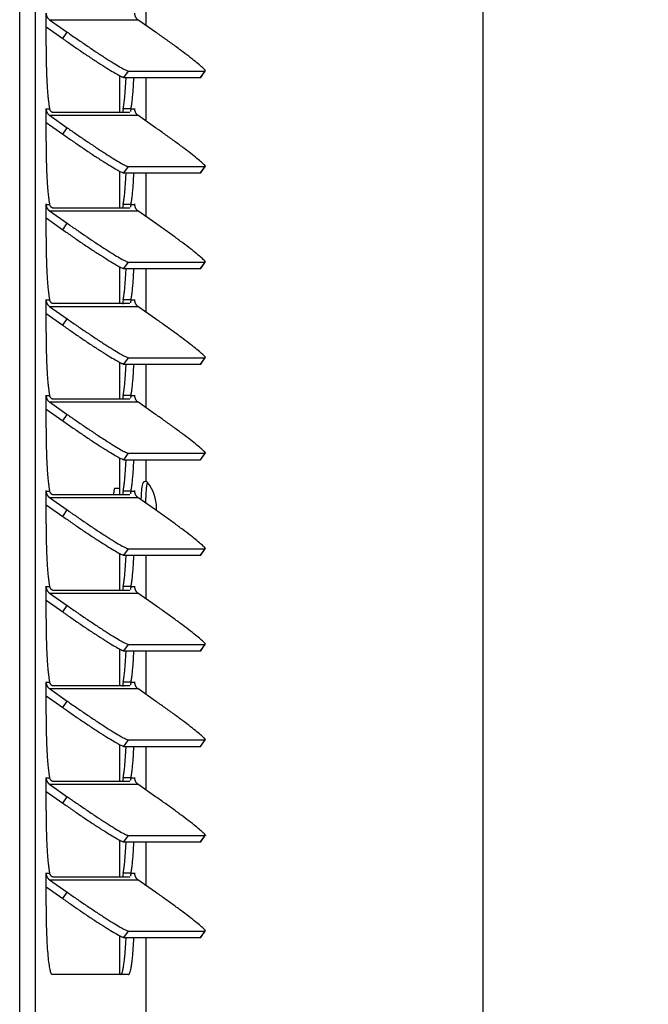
# Model space of a CAD drawing. Header units: inches. Extents: x -1 to 102, y 3 to 82.
# Tile 5 of 19: x 32.41 to 37.05, y 42.05 to 49.32. Entities that reach past the tile are written whole.
import ezdxf

# ---------------------------------------------------------------- set-up
doc = ezdxf.new("R2010")
doc.units = ezdxf.units.IN
doc.header["$LTSCALE"] = 12
doc.header["$MEASUREMENT"] = 0
doc.header["$PDSIZE"] = -1
doc.linetypes.add('SLD-Solid', pattern=[0])
doc.layers.add('DIMENSIONS', color=140, linetype='SLD-Solid', lineweight=25)
doc.layers.add('DIMENSIONS @ 1', color=140, linetype='SLD-Solid', lineweight=25)
doc.styles.add('ROMANS', font='romans.shx')
doc.dimstyles.new('FSTD1', dxfattribs={"dimtxt": 0.65, "dimasz": 0.7, "dimexe": 0.5, "dimexo": 0.5, "dimgap": 0.25, "dimtad": 1, "dimzin": 1, "dimdsep": 46, "dimtxsty": 'ROMANS', "dimcen": 0.5, "dimadec": 0, "dimazin": 0, "dimtfac": 1, "dimtmove": 0, "dimatfit": 3, "dimfxl": 0, "dimtolj": 1, "dimarcsym": 0})

# ---------------------------------------------------------------- blocks, each defined once
blk = doc.blocks.new('*D101')
at = {"layer": 'Defpoints', "color": 0}
for p in [(33.234, 69.7871), (33.3476, 37.7876), (35.832, 37.7876)]:
    blk.add_point(p, dxfattribs=at)
at = {"layer": 'DIMENSIONS', "color": 0, "lineweight": -2}
for p, q in [((33.734, 69.7871), (36.332, 69.7871)), ((35.832, 69.0871), (35.832, 38.4876)), ((33.8476, 37.7876), (36.332, 37.7876))]:
    blk.add_line(p, q, dxfattribs=at)
at = {"layer": 'DIMENSIONS', "color": 0}
for points in [[(35.7153, 69.0871), (35.9487, 69.0871), (35.832, 69.7871)], [(35.7153, 38.4876), (35.9487, 38.4876), (35.832, 37.7876)]]:
    blk.add_solid(points, dxfattribs=at)
at = {"layer": 'DIMENSIONS', "color": 0, "char_height": 0.65, "attachment_point": 5, "rotation": 90, "style": 'ROMANS'}
for s, insert in [('\\A1;[812.8]', (36.5772, 53.7874)), ('\\A1;32.00', (35.257, 53.7874))]:
    blk.add_mtext(s, dxfattribs=dict(at, insert=insert))

msp = doc.modelspace()

# ---------------------------------------------------------------- linework, layer by layer
for p, q in [((32.414, 37.7876), (32.414, 67.3432)), ((32.5295, 37.7876), (32.5295, 67.3432)), ((33.3476, 49.2797), (33.3476, 49.6024)), ((32.6081, 49.1296), (32.6081, 49.3706)), ((32.6333, 49.323), (32.7645, 49.2308)), ((32.6333, 49.323), (33.2859, 49.323)), ((33.4172, 49.2308), (33.2859, 49.323)), ((32.6081, 49.2699), (32.7314, 49.1833)), ((32.7314, 49.1833), (32.7645, 49.2308)), ((33.1513, 48.9096), (33.1513, 48.6373)), ((33.183, 48.8965), (33.2161, 48.944)), ((33.183, 48.8965), (33.7485, 48.8965)), ((33.2161, 48.944), (33.7816, 48.944)), ((33.3476, 48.5738), (33.3476, 48.8965)), ((33.7485, 48.8965), (33.7816, 48.944)), ((33.7505, 48.8972), (33.7837, 48.9447)), ((32.6081, 48.6647), (32.6087, 48.6647)), ((32.6081, 48.4237), (32.6081, 48.6647)), ((32.6087, 48.6647), (32.6348, 48.6647)), ((33.2351, 48.6647), (33.1773, 48.6647)), ((33.2351, 48.6647), (33.2613, 48.6647)), ((33.2613, 48.6647), (33.2618, 48.6647)), ((33.2618, 48.6647), (33.2618, 48.6569)), ((32.6333, 48.6172), (32.7645, 48.5249)), ((32.6333, 48.6172), (33.2859, 48.6172)), ((33.2246, 48.6373), (32.6591, 48.6373)), ((33.4172, 48.5249), (33.2859, 48.6172)), ((32.6081, 48.564), (32.7314, 48.4774)), ((32.7314, 48.4774), (32.7645, 48.5249)), ((33.183, 48.1906), (33.2161, 48.2381)), ((33.2161, 48.2381), (33.7816, 48.2381)), ((33.7485, 48.1906), (33.7816, 48.2381)), ((33.7505, 48.1913), (33.7837, 48.2389)), ((33.1513, 48.2037), (33.1513, 47.9314)), ((33.183, 48.1906), (33.7485, 48.1906)), ((33.3476, 47.8679), (33.3476, 48.1906)), ((32.6081, 47.9588), (32.6087, 47.9588)), ((32.6081, 47.7178), (32.6081, 47.9588)), ((32.6087, 47.9588), (32.6348, 47.9588)), ((33.2246, 47.9314), (32.6591, 47.9314)), ((33.2351, 47.9588), (33.1773, 47.9588)), ((33.2351, 47.9588), (33.2613, 47.9588)), ((33.2613, 47.9588), (33.2618, 47.9588)), ((33.2618, 47.9588), (33.2618, 47.951)), ((32.6081, 47.8582), (32.7314, 47.7715)), ((32.6333, 47.9113), (32.7645, 47.819)), ((32.6333, 47.9113), (33.2859, 47.9113)), ((33.4172, 47.819), (33.2859, 47.9113)), ((32.7314, 47.7715), (32.7645, 47.819)), ((33.1513, 47.4979), (33.1513, 47.2255)), ((33.183, 47.4847), (33.2161, 47.5322)), ((33.2161, 47.5322), (33.7816, 47.5322)), ((33.7485, 47.4847), (33.7816, 47.5322)), ((33.7505, 47.4855), (33.7837, 47.533)), ((33.183, 47.4847), (33.7485, 47.4847)), ((33.3476, 47.162), (33.3476, 47.4847)), ((32.6081, 47.2529), (32.6087, 47.2529)), ((32.6081, 47.0119), (32.6081, 47.2529)), ((32.6087, 47.2529), (32.6348, 47.2529)), ((32.6333, 47.2054), (32.7645, 47.1131)), ((32.6333, 47.2054), (33.2859, 47.2054)), ((33.2246, 47.2255), (32.6591, 47.2255)), ((33.2351, 47.2529), (33.1773, 47.2529)), ((33.2351, 47.2529), (33.2613, 47.2529)), ((33.2613, 47.2529), (33.2618, 47.2529)), ((33.2618, 47.2529), (33.2618, 47.2451)), ((33.4172, 47.1131), (33.2859, 47.2054)), ((32.6081, 47.1523), (32.7314, 47.0656)), ((32.7314, 47.0656), (32.7645, 47.1131)), ((33.1513, 46.792), (33.1513, 46.5196)), ((33.183, 46.7788), (33.2161, 46.8264)), ((33.183, 46.7788), (33.7485, 46.7788)), ((33.2161, 46.8264), (33.7816, 46.8264)), ((33.3476, 46.4561), (33.3476, 46.7788)), ((33.7485, 46.7788), (33.7816, 46.8264)), ((33.7505, 46.7796), (33.7837, 46.8271)), ((32.6081, 46.547), (32.6087, 46.547)), ((32.6081, 46.306), (32.6081, 46.547)), ((32.6087, 46.547), (32.6348, 46.547)), ((32.6333, 46.4995), (32.7645, 46.4073)), ((32.6333, 46.4995), (33.2859, 46.4995)), ((33.2246, 46.5196), (32.6591, 46.5196)), ((33.2351, 46.547), (33.1773, 46.547)), ((33.2351, 46.547), (33.2613, 46.547)), ((33.2613, 46.547), (33.2618, 46.547)), ((33.2618, 46.547), (33.2618, 46.5392)), ((33.4172, 46.4073), (33.2859, 46.4995)), ((32.6081, 46.4464), (32.7314, 46.3598)), ((32.7314, 46.3598), (32.7645, 46.4073)), ((33.183, 46.073), (33.2161, 46.1205)), ((33.2161, 46.1205), (33.7816, 46.1205)), ((33.7485, 46.073), (33.7816, 46.1205)), ((33.7505, 46.0737), (33.7837, 46.1212)), ((33.1513, 46.0861), (33.1513, 45.8137)), ((33.183, 46.073), (33.7485, 46.073)), ((33.3476, 45.9108), (33.3476, 46.073)), ((32.6081, 45.8411), (32.6087, 45.8411)), ((32.6081, 45.6001), (32.6081, 45.8411)), ((32.6087, 45.8411), (32.6348, 45.8411)), ((33.1513, 45.8611), (33.1149, 45.8592)), ((33.2351, 45.8411), (33.1773, 45.8411)), ((33.2351, 45.8411), (33.2613, 45.8411)), ((33.2613, 45.8411), (33.2618, 45.8411)), ((33.2618, 45.8411), (33.2618, 45.8334)), ((32.6333, 45.7936), (32.7645, 45.7014)), ((32.6333, 45.7936), (33.2859, 45.7936)), ((33.2246, 45.8137), (32.6591, 45.8137)), ((33.4172, 45.7014), (33.2859, 45.7936)), ((32.6081, 45.7405), (32.7314, 45.6539)), ((32.7314, 45.6539), (32.7645, 45.7014)), ((33.183, 45.3671), (33.2161, 45.4146)), ((33.2161, 45.4146), (33.7816, 45.4146)), ((33.7485, 45.3671), (33.7816, 45.4146)), ((33.7505, 45.3678), (33.7837, 45.4153)), ((33.1513, 45.3802), (33.1513, 45.1078)), ((33.183, 45.3671), (33.7485, 45.3671)), ((33.3476, 45.0444), (33.3476, 45.3671)), ((32.6081, 45.1353), (32.6087, 45.1353)), ((32.6081, 44.8943), (32.6081, 45.1353)), ((32.6087, 45.1353), (32.6348, 45.1353)), ((33.2246, 45.1078), (32.6591, 45.1078)), ((33.2351, 45.1353), (33.1773, 45.1353)), ((33.2351, 45.1353), (33.2613, 45.1353)), ((33.2613, 45.1353), (33.2618, 45.1353)), ((33.2618, 45.1353), (33.2618, 45.1275)), ((32.6081, 45.0346), (32.7314, 44.948)), ((32.6333, 45.0877), (32.7645, 44.9955)), ((32.6333, 45.0877), (33.2859, 45.0877)), ((33.4172, 44.9955), (33.2859, 45.0877)), ((32.7314, 44.948), (32.7645, 44.9955)), ((33.1513, 44.6743), (33.1513, 44.402)), ((33.183, 44.6612), (33.2161, 44.7087)), ((33.183, 44.6612), (33.7485, 44.6612)), ((33.2161, 44.7087), (33.7816, 44.7087)), ((33.3476, 44.3385), (33.3476, 44.6612)), ((33.7485, 44.6612), (33.7816, 44.7087)), ((33.7505, 44.6619), (33.7837, 44.7094)), ((32.6081, 44.4294), (32.6087, 44.4294)), ((32.6081, 44.1884), (32.6081, 44.4294)), ((32.6087, 44.4294), (32.6348, 44.4294)), ((32.6333, 44.3819), (32.7645, 44.2896)), ((32.6333, 44.3819), (33.2859, 44.3819)), ((33.2246, 44.402), (32.6591, 44.402)), ((33.2351, 44.4294), (33.1773, 44.4294)), ((33.2351, 44.4294), (33.2613, 44.4294)), ((33.2613, 44.4294), (33.2618, 44.4294)), ((33.2618, 44.4294), (33.2618, 44.4216)), ((33.4172, 44.2896), (33.2859, 44.3819)), ((32.6081, 44.3287), (32.7314, 44.2421)), ((32.7314, 44.2421), (32.7645, 44.2896)), ((33.183, 43.9553), (33.2161, 44.0028)), ((33.2161, 44.0028), (33.7816, 44.0028)), ((33.7485, 43.9553), (33.7816, 44.0028)), ((33.7505, 43.9561), (33.7837, 44.0036)), ((33.1513, 43.9685), (33.1513, 43.6961)), ((33.183, 43.9553), (33.7485, 43.9553)), ((33.3476, 43.6326), (33.3476, 43.9553)), ((32.6081, 43.7235), (32.6087, 43.7235)), ((32.6081, 43.4825), (32.6081, 43.7235)), ((32.6087, 43.7235), (32.6348, 43.7235)), ((33.2351, 43.7235), (33.1773, 43.7235)), ((33.2351, 43.7235), (33.2613, 43.7235)), ((33.2613, 43.7235), (33.2618, 43.7235)), ((33.2618, 43.7235), (33.2618, 43.7157)), ((32.6333, 43.676), (32.7645, 43.5837)), ((32.6333, 43.676), (33.2859, 43.676)), ((33.2246, 43.6961), (32.6591, 43.6961)), ((33.4172, 43.5837), (33.2859, 43.676)), ((32.6081, 43.6229), (32.7314, 43.5362)), ((32.7314, 43.5362), (32.7645, 43.5837)), ((33.183, 43.2494), (33.2161, 43.2969)), ((33.2161, 43.2969), (33.7816, 43.2969)), ((33.7485, 43.2494), (33.7816, 43.2969)), ((33.7505, 43.2502), (33.7837, 43.2977)), ((33.1513, 43.2626), (33.1513, 42.9902)), ((33.183, 43.2494), (33.7485, 43.2494)), ((33.3476, 42.9267), (33.3476, 43.2494)), ((32.6081, 43.0176), (32.6087, 43.0176)), ((32.6081, 42.7766), (32.6081, 43.0176)), ((32.6087, 43.0176), (32.6348, 43.0176)), ((33.2246, 42.9902), (32.6591, 42.9902)), ((33.2351, 43.0176), (33.1773, 43.0176)), ((33.2351, 43.0176), (33.2613, 43.0176)), ((33.2613, 43.0176), (33.2618, 43.0176)), ((33.2618, 43.0176), (33.2618, 43.0098)), ((32.6081, 42.917), (32.7314, 42.8303)), ((32.6333, 42.9701), (32.7645, 42.8779)), ((32.6333, 42.9701), (33.2859, 42.9701)), ((33.4172, 42.8779), (33.2859, 42.9701)), ((32.7314, 42.8303), (32.7645, 42.8779)), ((33.1513, 42.5567), (33.1513, 42.2706)), ((33.183, 42.5436), (33.2161, 42.5911)), ((33.2161, 42.5911), (33.7816, 42.5911)), ((33.7485, 42.5436), (33.7816, 42.5911)), ((33.7505, 42.5443), (33.7837, 42.5918)), ((33.183, 42.5436), (33.7485, 42.5436)), ((33.3476, 38.9308), (33.3476, 42.5436)), ((33.2177, 42.2706), (32.6522, 42.2706))]:
    msp.add_line(p, q)
for start, end in [(0, 37.71253), (356.16506, 0)]:
    msp.add_arc((33.1205, 45.7176), 0.3031, start, end)
for points, weights in [([(32.6087, 49.3706), (32.6087, 49.3404), (32.6333, 49.323)], [1, 0.887010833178, 1]), ([(33.2613, 49.3706), (33.2613, 49.3404), (33.2859, 49.323)], [1, 0.887010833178, 1]), ([(32.7314, 49.1833), (33.1394, 48.8965), (33.183, 48.8965)], [1, 0.707106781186, 1]), ([(32.7645, 49.2308), (33.1725, 48.944), (33.2161, 48.944)], [1, 0.707106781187, 1]), ([(33.7816, 48.944), (33.8252, 48.944), (33.4172, 49.2308)], [1, 0.707106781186, 1]), ([(32.6081, 49.1296), (32.6081, 48.7963), (32.6348, 48.6647)], [1, 0.835123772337, 1]), ([(33.1773, 48.6647), (33.1918, 48.736), (33.1991, 48.8965)], [1, 0.941712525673, 1]), ([(33.2351, 48.6647), (33.2496, 48.736), (33.2568, 48.8965)], [1, 0.941712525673, 1]), ([(33.7485, 48.8965), (33.75, 48.8965), (33.7505, 48.8972)], [1, 0.999360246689, 1]), ([(32.6087, 48.6647), (32.6087, 48.6345), (32.6333, 48.6172)], [1, 0.887010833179, 1]), ([(33.2613, 48.6647), (33.2613, 48.6345), (33.2859, 48.6172)], [1, 0.887010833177, 1]), ([(32.7645, 48.5249), (33.1725, 48.2381), (33.2161, 48.2381)], [1, 0.707106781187, 1]), ([(33.7816, 48.2381), (33.8252, 48.2381), (33.4172, 48.5249)], [1, 0.707106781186, 1]), ([(32.7314, 48.4774), (33.1394, 48.1906), (33.183, 48.1906)], [1, 0.707106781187, 1]), ([(32.6081, 48.4237), (32.6081, 48.0904), (32.6348, 47.9588)], [1, 0.835123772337, 1]), ([(33.1773, 47.9588), (33.1918, 48.0302), (33.1991, 48.1906)], [1, 0.941712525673, 1]), ([(33.2351, 47.9588), (33.2496, 48.0302), (33.2568, 48.1906)], [1, 0.941712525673, 1]), ([(33.7485, 48.1906), (33.75, 48.1906), (33.7505, 48.1913)], [1, 0.999360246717, 1]), ([(32.6087, 47.9588), (32.6087, 47.9286), (32.6333, 47.9113)], [1, 0.887010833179, 1]), ([(33.2613, 47.9588), (33.2613, 47.9286), (33.2859, 47.9113)], [1, 0.887010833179, 1]), ([(32.7645, 47.819), (33.1725, 47.5322), (33.2161, 47.5322)], [1, 0.707106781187, 1]), ([(33.7816, 47.5322), (33.8252, 47.5322), (33.4172, 47.819)], [1, 0.707106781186, 1]), ([(32.6081, 47.7178), (32.6081, 47.3845), (32.6348, 47.2529)], [1, 0.835123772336, 1]), ([(32.7314, 47.7715), (33.1394, 47.4847), (33.183, 47.4847)], [1, 0.707106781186, 1]), ([(33.1773, 47.2529), (33.1918, 47.3243), (33.1991, 47.4847)], [1, 0.941712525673, 1]), ([(33.2351, 47.2529), (33.2496, 47.3243), (33.2568, 47.4847)], [1, 0.941712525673, 1]), ([(33.7485, 47.4847), (33.75, 47.4847), (33.7505, 47.4855)], [1, 0.999360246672, 1]), ([(32.6087, 47.2529), (32.6087, 47.2227), (32.6333, 47.2054)], [1, 0.887010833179, 1]), ([(33.2613, 47.2529), (33.2613, 47.2227), (33.2859, 47.2054)], [1, 0.887010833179, 1]), ([(32.7314, 47.0656), (33.1394, 46.7788), (33.183, 46.7788)], [1, 0.707106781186, 1]), ([(32.7645, 47.1131), (33.1725, 46.8264), (33.2161, 46.8264)], [1, 0.707106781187, 1]), ([(33.7816, 46.8264), (33.8252, 46.8264), (33.4172, 47.1131)], [1, 0.707106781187, 1]), ([(32.6081, 47.0119), (32.6081, 46.6786), (32.6348, 46.547)], [1, 0.835123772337, 1]), ([(33.1773, 46.547), (33.1918, 46.6184), (33.1991, 46.7788)], [1, 0.941712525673, 1]), ([(33.2351, 46.547), (33.2496, 46.6184), (33.2568, 46.7788)], [1, 0.941712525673, 1]), ([(33.7485, 46.7788), (33.75, 46.7788), (33.7505, 46.7796)], [1, 0.999360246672, 1]), ([(32.6087, 46.547), (32.6087, 46.5168), (32.6333, 46.4995)], [1, 0.887010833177, 1]), ([(33.2613, 46.547), (33.2613, 46.5168), (33.2859, 46.4995)], [1, 0.887010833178, 1]), ([(32.7645, 46.4073), (33.1725, 46.1205), (33.2161, 46.1205)], [1, 0.707106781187, 1]), ([(33.7816, 46.1205), (33.8252, 46.1205), (33.4172, 46.4073)], [1, 0.707106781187, 1]), ([(32.7314, 46.3598), (33.1394, 46.073), (33.183, 46.073)], [1, 0.707106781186, 1]), ([(32.6081, 46.306), (32.6081, 45.9727), (32.6348, 45.8411)], [1, 0.835123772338, 1]), ([(33.1773, 45.8411), (33.1918, 45.9125), (33.1991, 46.073)], [1, 0.941712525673, 1]), ([(33.2351, 45.8411), (33.2496, 45.9125), (33.2568, 46.073)], [1, 0.941712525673, 1]), ([(33.7485, 46.073), (33.75, 46.073), (33.7505, 46.0737)], [1, 0.999360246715, 1]), ([(33.3584, 45.9042), (33.3451, 45.9042), (33.3425, 45.7539)], [1, 0.772756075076, 1]), ([(33.3593, 45.9039), (33.3589, 45.9042), (33.3584, 45.9042)], [1, 0.999607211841, 1]), ([(33.3603, 45.903), (33.3598, 45.9036), (33.3593, 45.9039)], [1, 0.999605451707, 1]), ([(32.6087, 45.8411), (32.6087, 45.8109), (32.6333, 45.7936)], [1, 0.887010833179, 1]), ([(33.1149, 45.8592), (33.1095, 45.8589), (33.1059, 45.8137)], [1, 0.91710736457, 1]), ([(33.2613, 45.8411), (33.2613, 45.8109), (33.2859, 45.7936)], [1, 0.887010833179, 1]), ([(32.7645, 45.7014), (33.1725, 45.4146), (33.2161, 45.4146)], [1, 0.707106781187, 1]), ([(33.7816, 45.4146), (33.8252, 45.4146), (33.4172, 45.7014)], [1, 0.707106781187, 1]), ([(32.7314, 45.6539), (33.1394, 45.3671), (33.183, 45.3671)], [1, 0.707106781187, 1]), ([(32.6081, 45.6001), (32.6081, 45.2669), (32.6348, 45.1353)], [1, 0.835123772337, 1]), ([(33.1773, 45.1353), (33.1918, 45.2066), (33.1991, 45.3671)], [1, 0.941712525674, 1]), ([(33.2351, 45.1353), (33.2496, 45.2066), (33.2568, 45.3671)], [1, 0.941712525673, 1]), ([(33.7485, 45.3671), (33.75, 45.3671), (33.7505, 45.3678)], [1, 0.999360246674, 1]), ([(32.6087, 45.1353), (32.6087, 45.1051), (32.6333, 45.0877)], [1, 0.887010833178, 1]), ([(33.2613, 45.1353), (33.2613, 45.1051), (33.2859, 45.0877)], [1, 0.887010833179, 1]), ([(32.7314, 44.948), (33.1394, 44.6612), (33.183, 44.6612)], [1, 0.707106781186, 1]), ([(32.7645, 44.9955), (33.1725, 44.7087), (33.2161, 44.7087)], [1, 0.707106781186, 1]), ([(33.7816, 44.7087), (33.8252, 44.7087), (33.4172, 44.9955)], [1, 0.707106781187, 1]), ([(32.6081, 44.8943), (32.6081, 44.561), (32.6348, 44.4294)], [1, 0.835123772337, 1]), ([(33.1773, 44.4294), (33.1918, 44.5008), (33.1991, 44.6612)], [1, 0.941712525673, 1]), ([(33.2351, 44.4294), (33.2496, 44.5008), (33.2568, 44.6612)], [1, 0.941712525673, 1]), ([(33.7485, 44.6612), (33.75, 44.6612), (33.7505, 44.6619)], [1, 0.999360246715, 1]), ([(32.6087, 44.4294), (32.6087, 44.3992), (32.6333, 44.3819)], [1, 0.887010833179, 1]), ([(33.2613, 44.4294), (33.2613, 44.3992), (33.2859, 44.3819)], [1, 0.887010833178, 1]), ([(32.7314, 44.2421), (33.1394, 43.9553), (33.183, 43.9553)], [1, 0.707106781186, 1]), ([(32.7645, 44.2896), (33.1725, 44.0028), (33.2161, 44.0028)], [1, 0.707106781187, 1]), ([(33.7816, 44.0028), (33.8252, 44.0028), (33.4172, 44.2896)], [1, 0.707106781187, 1]), ([(32.6081, 44.1884), (32.6081, 43.8551), (32.6348, 43.7235)], [1, 0.835123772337, 1]), ([(33.1773, 43.7235), (33.1918, 43.7949), (33.1991, 43.9553)], [1, 0.941712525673, 1]), ([(33.2351, 43.7235), (33.2496, 43.7949), (33.2568, 43.9553)], [1, 0.941712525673, 1]), ([(33.7485, 43.9553), (33.75, 43.9553), (33.7505, 43.9561)], [1, 0.999360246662, 1]), ([(32.6087, 43.7235), (32.6087, 43.6933), (32.6333, 43.676)], [1, 0.887010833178, 1]), ([(33.2613, 43.7235), (33.2613, 43.6933), (33.2859, 43.676)], [1, 0.887010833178, 1]), ([(32.7645, 43.5837), (33.1725, 43.2969), (33.2161, 43.2969)], [1, 0.707106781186, 1]), ([(33.7816, 43.2969), (33.8252, 43.2969), (33.4172, 43.5837)], [1, 0.707106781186, 1]), ([(32.7314, 43.5362), (33.1394, 43.2494), (33.183, 43.2494)], [1, 0.707106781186, 1]), ([(32.6081, 43.4825), (32.6081, 43.1492), (32.6348, 43.0176)], [1, 0.835123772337, 1]), ([(33.1773, 43.0176), (33.1918, 43.089), (33.1991, 43.2494)], [1, 0.941712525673, 1]), ([(33.2351, 43.0176), (33.2496, 43.089), (33.2568, 43.2494)], [1, 0.941712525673, 1]), ([(33.7485, 43.2494), (33.75, 43.2494), (33.7505, 43.2502)], [1, 0.999360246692, 1]), ([(32.6087, 43.0176), (32.6087, 42.9874), (32.6333, 42.9701)], [1, 0.887010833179, 1]), ([(33.2613, 43.0176), (33.2613, 42.9874), (33.2859, 42.9701)], [1, 0.887010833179, 1]), ([(32.7645, 42.8779), (33.1725, 42.5911), (33.2161, 42.5911)], [1, 0.707106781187, 1]), ([(33.7816, 42.5911), (33.8252, 42.5911), (33.4172, 42.8779)], [1, 0.707106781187, 1]), ([(32.6081, 42.7766), (32.6081, 42.2706), (32.6522, 42.2706)], [1, 0.707106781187, 1]), ([(32.7314, 42.8303), (33.1394, 42.5436), (33.183, 42.5436)], [1, 0.707106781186, 1]), ([(33.1599, 42.2706), (33.1867, 42.2706), (33.1991, 42.5436)], [1, 0.854571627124, 1]), ([(33.2177, 42.2706), (33.2445, 42.2706), (33.2568, 42.5436)], [1, 0.854571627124, 1]), ([(33.7485, 42.5436), (33.75, 42.5436), (33.7505, 42.5443)], [1, 0.999360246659, 1])]:
    msp.add_rational_spline(points, weights, degree=2)
for points, weights in [([(32.6087, 48.6647), (32.6087, 48.6677), (32.6084, 48.6677), (32.6081, 48.6677), (32.6081, 48.6647)], [1, 0.707106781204, 1, 0.707106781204, 1]), ([(33.2618, 48.6647), (33.2618, 48.6677), (33.2615, 48.6677), (33.2613, 48.6677), (33.2613, 48.6647)], [1, 0.707106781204, 1, 0.707106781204, 1]), ([(32.6087, 47.9588), (32.6087, 47.9618), (32.6084, 47.9618), (32.6081, 47.9618), (32.6081, 47.9588)], [1, 0.707106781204, 1, 0.707106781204, 1]), ([(33.2618, 47.9588), (33.2618, 47.9618), (33.2615, 47.9618), (33.2613, 47.9618), (33.2613, 47.9588)], [1, 0.707106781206, 1, 0.707106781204, 1]), ([(32.6087, 47.2529), (32.6087, 47.2559), (32.6084, 47.2559), (32.6081, 47.2559), (32.6081, 47.2529)], [1, 0.707106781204, 1, 0.707106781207, 1]), ([(33.2618, 47.2529), (33.2618, 47.2559), (33.2615, 47.2559), (33.2613, 47.2559), (33.2613, 47.2529)], [1, 0.707106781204, 1, 0.707106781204, 1]), ([(32.6087, 46.547), (32.6087, 46.55), (32.6084, 46.55), (32.6081, 46.55), (32.6081, 46.547)], [1, 0.707106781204, 1, 0.707106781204, 1]), ([(33.2618, 46.547), (33.2618, 46.55), (33.2615, 46.55), (33.2613, 46.55), (33.2613, 46.547)], [1, 0.707106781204, 1, 0.707106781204, 1]), ([(32.6087, 45.8411), (32.6087, 45.8441), (32.6084, 45.8441), (32.6081, 45.8441), (32.6081, 45.8411)], [1, 0.707106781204, 1, 0.707106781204, 1]), ([(33.2618, 45.8411), (33.2618, 45.8441), (33.2615, 45.8441), (33.2613, 45.8441), (33.2613, 45.8411)], [1, 0.707106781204, 1, 0.707106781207, 1]), ([(32.6087, 45.1353), (32.6087, 45.1383), (32.6084, 45.1383), (32.6081, 45.1383), (32.6081, 45.1353)], [1, 0.707106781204, 1, 0.707106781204, 1]), ([(33.2618, 45.1353), (33.2618, 45.1383), (33.2615, 45.1383), (33.2613, 45.1383), (33.2613, 45.1353)], [1, 0.707106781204, 1, 0.707106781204, 1]), ([(32.6087, 44.4294), (32.6087, 44.4324), (32.6084, 44.4324), (32.6081, 44.4324), (32.6081, 44.4294)], [1, 0.707106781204, 1, 0.707106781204, 1]), ([(33.2618, 44.4294), (33.2618, 44.4324), (33.2615, 44.4324), (33.2613, 44.4324), (33.2613, 44.4294)], [1, 0.707106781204, 1, 0.707106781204, 1]), ([(32.6087, 43.7235), (32.6087, 43.7265), (32.6084, 43.7265), (32.6081, 43.7265), (32.6081, 43.7235)], [1, 0.707106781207, 1, 0.707106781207, 1]), ([(33.2618, 43.7235), (33.2618, 43.7265), (33.2615, 43.7265), (33.2613, 43.7265), (33.2613, 43.7235)], [1, 0.707106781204, 1, 0.707106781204, 1]), ([(32.6087, 43.0176), (32.6087, 43.0206), (32.6084, 43.0206), (32.6081, 43.0206), (32.6081, 43.0176)], [1, 0.707106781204, 1, 0.707106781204, 1]), ([(33.2618, 43.0176), (33.2618, 43.0206), (33.2615, 43.0206), (33.2613, 43.0206), (33.2613, 43.0176)], [1, 0.707106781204, 1, 0.707106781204, 1])]:
    msp.add_rational_spline(points, weights, degree=2, knots=[0, 0, 0, 0.5, 0.5, 1, 1, 1])
for points, knots in [([(32.6591, 48.6373), (32.6586, 48.6373), (32.6575, 48.6374), (32.6558, 48.6379), (32.6538, 48.6388), (32.6517, 48.6401), (32.6495, 48.6417), (32.6468, 48.6441), (32.6437, 48.6474), (32.6403, 48.6522), (32.6371, 48.6578), (32.6356, 48.6624), (32.6348, 48.6647)], [0, 0, 0, 0, 0.084504, 0.168959, 0.253313, 0.337518, 0.421525, 0.505283, 0.630349, 0.754591, 0.877857, 1, 1, 1, 1]), ([(33.1773, 48.6647), (33.176, 48.6553), (33.1757, 48.647), (33.1758, 48.6379), (33.1758, 48.6359), (33.1759, 48.634)], [0, 0, 0, 0, 0.25, 0.25, 0.3263492, 0.3263492, 0.3263492, 0.3263492]), ([(33.2351, 48.6647), (33.2347, 48.6634), (33.234, 48.6607), (33.2332, 48.6571), (33.2325, 48.6538), (33.2319, 48.6509), (33.2314, 48.6482), (33.231, 48.6458), (33.2306, 48.6444), (33.2305, 48.6438)], [0, 0, 0, 0, 0.0696543, 0.1396947, 0.2100946, 0.2808272, 0.3518643, 0.4231772, 0.4947368, 0.4947368, 0.4947368, 0.4947368]), ([(33.2268, 48.6378), (33.2267, 48.6377), (33.2261, 48.6374), (33.2253, 48.6373), (33.2246, 48.6373)], [0.8576445, 0.8576445, 0.8576445, 0.8576445, 0.8732639, 1, 1, 1, 1]), ([(32.6591, 47.9314), (32.6586, 47.9314), (32.6575, 47.9315), (32.6558, 47.932), (32.6538, 47.9329), (32.6517, 47.9342), (32.6495, 47.9358), (32.6468, 47.9382), (32.6437, 47.9416), (32.6403, 47.9463), (32.6371, 47.952), (32.6356, 47.9565), (32.6348, 47.9588)], [0, 0, 0, 0, 0.084504, 0.168959, 0.253313, 0.337518, 0.421525, 0.505283, 0.630349, 0.754591, 0.877857, 1, 1, 1, 1]), ([(33.1773, 47.9588), (33.176, 47.9494), (33.1757, 47.9411), (33.1758, 47.9321), (33.1758, 47.9301), (33.1759, 47.9282)], [0, 0, 0, 0, 0.25, 0.25, 0.3263492, 0.3263492, 0.3263492, 0.3263492]), ([(33.2268, 47.9319), (33.2267, 47.9318), (33.2261, 47.9315), (33.2253, 47.9315), (33.2246, 47.9314)], [0.8576445, 0.8576445, 0.8576445, 0.8576445, 0.8732639, 1, 1, 1, 1]), ([(33.2351, 47.9588), (33.2347, 47.9575), (33.234, 47.9548), (33.2332, 47.9513), (33.2325, 47.948), (33.2319, 47.945), (33.2314, 47.9423), (33.231, 47.9399), (33.2306, 47.9386), (33.2305, 47.9379)], [0, 0, 0, 0, 0.0696543, 0.1396947, 0.2100946, 0.2808272, 0.3518643, 0.4231772, 0.4947368, 0.4947368, 0.4947368, 0.4947368]), ([(32.6591, 47.2255), (32.6586, 47.2255), (32.6575, 47.2256), (32.6558, 47.2261), (32.6538, 47.227), (32.6517, 47.2283), (32.6495, 47.2299), (32.6468, 47.2323), (32.6437, 47.2357), (32.6403, 47.2404), (32.6371, 47.2461), (32.6356, 47.2506), (32.6348, 47.2529)], [0, 0, 0, 0, 0.084504, 0.168959, 0.253313, 0.337518, 0.421525, 0.505283, 0.630349, 0.754591, 0.877857, 1, 1, 1, 1]), ([(33.1773, 47.2529), (33.176, 47.2435), (33.1757, 47.2353), (33.1758, 47.2262), (33.1758, 47.2242), (33.1759, 47.2223)], [0, 0, 0, 0, 0.25, 0.25, 0.3263492, 0.3263492, 0.3263492, 0.3263492]), ([(33.2268, 47.226), (33.2267, 47.226), (33.2261, 47.2257), (33.2253, 47.2256), (33.2246, 47.2255)], [0.8576445, 0.8576445, 0.8576445, 0.8576445, 0.8732639, 1, 1, 1, 1]), ([(33.2351, 47.2529), (33.2347, 47.2516), (33.234, 47.2489), (33.2332, 47.2454), (33.2325, 47.2421), (33.2319, 47.2391), (33.2314, 47.2364), (33.231, 47.2341), (33.2306, 47.2327), (33.2305, 47.232)], [0, 0, 0, 0, 0.0696543, 0.1396947, 0.2100946, 0.2808272, 0.3518643, 0.4231772, 0.4947368, 0.4947368, 0.4947368, 0.4947368]), ([(32.6591, 46.5196), (32.6586, 46.5196), (32.6575, 46.5197), (32.6558, 46.5203), (32.6538, 46.5212), (32.6517, 46.5224), (32.6495, 46.5241), (32.6468, 46.5264), (32.6437, 46.5298), (32.6403, 46.5346), (32.6371, 46.5402), (32.6356, 46.5448), (32.6348, 46.547)], [0, 0, 0, 0, 0.084504, 0.168959, 0.253313, 0.337518, 0.421525, 0.505283, 0.630349, 0.754591, 0.877857, 1, 1, 1, 1]), ([(33.1773, 46.547), (33.176, 46.5376), (33.1757, 46.5294), (33.1758, 46.5203), (33.1758, 46.5183), (33.1759, 46.5164)], [0, 0, 0, 0, 0.25, 0.25, 0.3263492, 0.3263492, 0.3263492, 0.3263492]), ([(33.2268, 46.5201), (33.2267, 46.5201), (33.2261, 46.5198), (33.2253, 46.5197), (33.2246, 46.5196)], [0.8576445, 0.8576445, 0.8576445, 0.8576445, 0.8732639, 1, 1, 1, 1]), ([(33.2351, 46.547), (33.2347, 46.5457), (33.234, 46.5431), (33.2332, 46.5395), (33.2325, 46.5362), (33.2319, 46.5332), (33.2314, 46.5305), (33.231, 46.5282), (33.2306, 46.5268), (33.2305, 46.5262)], [0, 0, 0, 0, 0.0696543, 0.1396947, 0.2100946, 0.2808272, 0.3518643, 0.4231772, 0.4947368, 0.4947368, 0.4947368, 0.4947368]), ([(33.354, 45.9081), (33.3524, 45.9093), (33.3487, 45.9117), (33.3394, 45.9124), (33.331, 45.909), (33.3254, 45.9037), (33.3216, 45.8976), (33.3185, 45.8888), (33.3155, 45.874), (33.3124, 45.8483), (33.31, 45.8156), (33.3089, 45.7905), (33.3085, 45.7779)], [0, 0, 0, 0, 0.0251432, 0.0645254, 0.1023509, 0.1367197, 0.177435, 0.2490035, 0.383927, 0.5216081, 0.6665877, 0.7979351, 0.7979351, 0.7979351, 0.7979351]), ([(32.6591, 45.8137), (32.6586, 45.8138), (32.6575, 45.8138), (32.6558, 45.8144), (32.6538, 45.8153), (32.6517, 45.8165), (32.6495, 45.8182), (32.6468, 45.8205), (32.6437, 45.8239), (32.6403, 45.8287), (32.6371, 45.8343), (32.6356, 45.8389), (32.6348, 45.8411)], [0, 0, 0, 0, 0.084504, 0.168959, 0.253313, 0.337518, 0.421525, 0.505283, 0.630349, 0.754591, 0.877857, 1, 1, 1, 1]), ([(33.1773, 45.8411), (33.176, 45.8318), (33.1757, 45.8235), (33.1758, 45.8144), (33.1758, 45.8124), (33.1759, 45.8105)], [0, 0, 0, 0, 0.25, 0.25, 0.3263492, 0.3263492, 0.3263492, 0.3263492]), ([(33.2351, 45.8411), (33.2347, 45.8398), (33.234, 45.8372), (33.2332, 45.8336), (33.2325, 45.8303), (33.2319, 45.8273), (33.2314, 45.8247), (33.231, 45.8223), (33.2306, 45.8209), (33.2305, 45.8203)], [0, 0, 0, 0, 0.0696543, 0.1396947, 0.2100946, 0.2808272, 0.3518643, 0.4231772, 0.4947368, 0.4947368, 0.4947368, 0.4947368]), ([(33.2268, 45.8142), (33.2267, 45.8142), (33.2261, 45.8139), (33.2253, 45.8138), (33.2246, 45.8137)], [0.8576445, 0.8576445, 0.8576445, 0.8576445, 0.8732639, 1, 1, 1, 1]), ([(32.6591, 45.1078), (32.6586, 45.1079), (32.6575, 45.1079), (32.6558, 45.1085), (32.6538, 45.1094), (32.6517, 45.1107), (32.6495, 45.1123), (32.6468, 45.1147), (32.6437, 45.118), (32.6403, 45.1228), (32.6371, 45.1284), (32.6356, 45.133), (32.6348, 45.1353)], [0, 0, 0, 0, 0.084504, 0.168959, 0.253313, 0.337518, 0.421525, 0.505283, 0.630349, 0.754591, 0.877857, 1, 1, 1, 1]), ([(33.1773, 45.1353), (33.176, 45.1259), (33.1757, 45.1176), (33.1758, 45.1085), (33.1758, 45.1065), (33.1759, 45.1046)], [0, 0, 0, 0, 0.25, 0.25, 0.3263492, 0.3263492, 0.3263492, 0.3263492]), ([(33.2268, 45.1083), (33.2267, 45.1083), (33.2261, 45.108), (33.2253, 45.1079), (33.2246, 45.1078)], [0.8576445, 0.8576445, 0.8576445, 0.8576445, 0.8732639, 1, 1, 1, 1]), ([(33.2351, 45.1353), (33.2347, 45.1339), (33.234, 45.1313), (33.2332, 45.1277), (33.2325, 45.1244), (33.2319, 45.1214), (33.2314, 45.1188), (33.231, 45.1164), (33.2306, 45.115), (33.2305, 45.1144)], [0, 0, 0, 0, 0.0696543, 0.1396947, 0.2100946, 0.2808272, 0.3518643, 0.4231772, 0.4947368, 0.4947368, 0.4947368, 0.4947368]), ([(32.6591, 44.402), (32.6586, 44.402), (32.6575, 44.4021), (32.6558, 44.4026), (32.6538, 44.4035), (32.6517, 44.4048), (32.6495, 44.4064), (32.6468, 44.4088), (32.6437, 44.4122), (32.6403, 44.4169), (32.6371, 44.4225), (32.6356, 44.4271), (32.6348, 44.4294)], [0, 0, 0, 0, 0.084504, 0.168959, 0.253313, 0.337518, 0.421525, 0.505283, 0.630349, 0.754591, 0.877857, 1, 1, 1, 1]), ([(33.1773, 44.4294), (33.176, 44.42), (33.1757, 44.4117), (33.1758, 44.4026), (33.1758, 44.4006), (33.1759, 44.3987)], [0, 0, 0, 0, 0.25, 0.25, 0.3263492, 0.3263492, 0.3263492, 0.3263492]), ([(33.2268, 44.4025), (33.2267, 44.4024), (33.2261, 44.4021), (33.2253, 44.402), (33.2246, 44.402)], [0.8576445, 0.8576445, 0.8576445, 0.8576445, 0.8732639, 1, 1, 1, 1]), ([(33.2351, 44.4294), (33.2347, 44.4281), (33.234, 44.4254), (33.2332, 44.4218), (33.2325, 44.4185), (33.2319, 44.4156), (33.2314, 44.4129), (33.231, 44.4105), (33.2306, 44.4092), (33.2305, 44.4085)], [0, 0, 0, 0, 0.0696543, 0.1396947, 0.2100946, 0.2808272, 0.3518643, 0.4231772, 0.4947368, 0.4947368, 0.4947368, 0.4947368]), ([(32.6591, 43.6961), (32.6586, 43.6961), (32.6575, 43.6962), (32.6558, 43.6967), (32.6538, 43.6976), (32.6517, 43.6989), (32.6495, 43.7005), (32.6468, 43.7029), (32.6437, 43.7063), (32.6403, 43.711), (32.6371, 43.7167), (32.6356, 43.7212), (32.6348, 43.7235)], [0, 0, 0, 0, 0.084504, 0.168959, 0.253313, 0.337518, 0.421525, 0.505283, 0.630349, 0.754591, 0.877857, 1, 1, 1, 1]), ([(33.1773, 43.7235), (33.176, 43.7141), (33.1757, 43.7059), (33.1758, 43.6968), (33.1758, 43.6948), (33.1759, 43.6929)], [0, 0, 0, 0, 0.25, 0.25, 0.3263492, 0.3263492, 0.3263492, 0.3263492]), ([(33.2351, 43.7235), (33.2347, 43.7222), (33.234, 43.7195), (33.2332, 43.716), (33.2325, 43.7127), (33.2319, 43.7097), (33.2314, 43.707), (33.231, 43.7046), (33.2306, 43.7033), (33.2305, 43.7026)], [0, 0, 0, 0, 0.0696543, 0.1396947, 0.2100946, 0.2808272, 0.3518643, 0.4231772, 0.4947368, 0.4947368, 0.4947368, 0.4947368]), ([(33.2268, 43.6966), (33.2267, 43.6965), (33.2261, 43.6962), (33.2253, 43.6962), (33.2246, 43.6961)], [0.8576445, 0.8576445, 0.8576445, 0.8576445, 0.8732639, 1, 1, 1, 1]), ([(32.6591, 42.9902), (32.6586, 42.9902), (32.6575, 42.9903), (32.6558, 42.9909), (32.6538, 42.9917), (32.6517, 42.993), (32.6495, 42.9946), (32.6468, 42.997), (32.6437, 43.0004), (32.6403, 43.0051), (32.6371, 43.0108), (32.6356, 43.0153), (32.6348, 43.0176)], [0, 0, 0, 0, 0.084504, 0.168959, 0.253313, 0.337518, 0.421525, 0.505283, 0.630349, 0.754591, 0.877857, 1, 1, 1, 1]), ([(33.1773, 43.0176), (33.176, 43.0082), (33.1757, 43), (33.1758, 42.9909), (33.1758, 42.9889), (33.1759, 42.987)], [0, 0, 0, 0, 0.25, 0.25, 0.3263492, 0.3263492, 0.3263492, 0.3263492]), ([(33.2268, 42.9907), (33.2267, 42.9907), (33.2261, 42.9904), (33.2253, 42.9903), (33.2246, 42.9902)], [0.8576445, 0.8576445, 0.8576445, 0.8576445, 0.8732639, 1, 1, 1, 1]), ([(33.2351, 43.0176), (33.2347, 43.0163), (33.234, 43.0137), (33.2332, 43.0101), (33.2325, 43.0068), (33.2319, 43.0038), (33.2314, 43.0011), (33.231, 42.9988), (33.2306, 42.9974), (33.2305, 42.9967)], [0, 0, 0, 0, 0.0696543, 0.1396947, 0.2100946, 0.2808272, 0.3518643, 0.4231772, 0.4947368, 0.4947368, 0.4947368, 0.4947368])]:
    msp.add_open_spline(points, degree=3, knots=knots)

# ---------------------------------------------------------------- dimensions: what is measured, and where the dimension line sits
at = {"layer": 'DIMENSIONS @ 1'}
dim = msp.add_linear_dim(base=(35.832, 37.7876), p1=(33.234, 69.7871), p2=(33.3476, 37.7876), angle=90, dimstyle='FSTD1', override={"dimscale": 1, "dimpost": '\\X', "dimtix": 0, "dimtofl": 1, "dimtmove": 0, "dimatfit": 3}, dxfattribs=at)
dim.commit()
dim.dimension.update_dxf_attribs({"geometry": '*D101', "text_midpoint": (35.832, 53.7874)})

doc.saveas('drawing.dxf')
